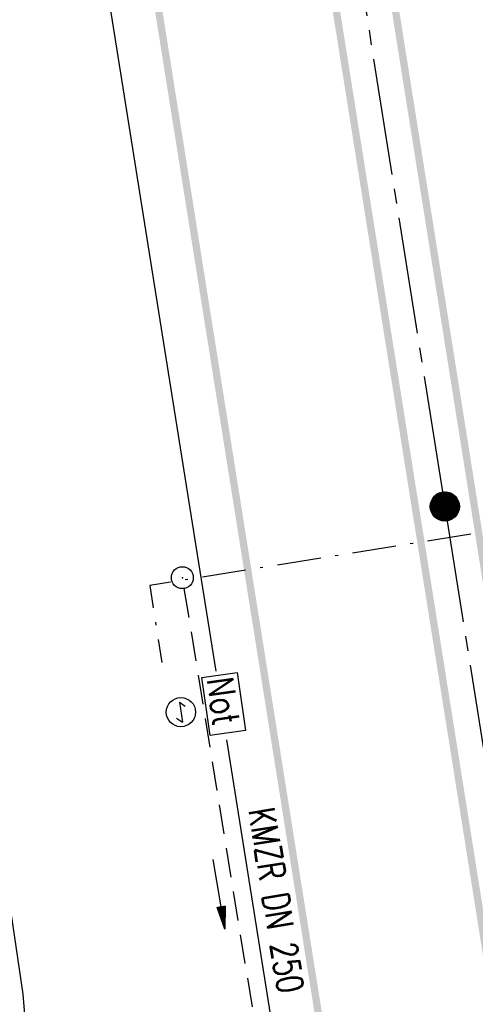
# Model space of a CAD drawing. Extents: x 447693 to 448165, y 439527 to 440695.
# Tile 54 of 88: x 447912 to 447943, y 440045 to 440112. Entities that reach past the tile are written whole.
import ezdxf
from ezdxf.enums import TextEntityAlignment as Align

# ---------------------------------------------------------------- set-up
doc = ezdxf.new("R2010")
doc.units = 0
doc.header["$LTSCALE"] = 2
doc.header["$MEASUREMENT"] = 0
for name, pattern in [('ACHSE', [5.5, 4, -0.5, 0.5, -0.5]), ('AUSGEZOGEN', [0]), ('BAB-FM2', [2.6, 1.5, -0.5, 0.1, -0.5]), ('GESTRICH-X2', [1.5, 1, -0.5])]:
    doc.linetypes.add(name, pattern=pattern)
doc.layers.get('0').update_dxf_attribs({"linetype": 'AUSGEZOGEN'})
for name, color, linetype in [('ACHSETOP', 250, 'ACHSE'), ('BAB_FM', 5, 'BAB-FM2'), ('FBRTOP', 250, 'AUSGEZOGEN'), ('HEKT_B', 250, 'CONTINUOUS'), ('KANAL', 7, 'GESTRICH-X2'), ('MULDE', 250, 'AUSGEZOGEN'), ('NS', 5, 'AUSGEZOGEN'), ('PFEIL', 7, 'CONTINUOUS'), ('SCHSYMBOL', 200, 'AUSGEZOGEN'), ('TEXTO', 4, 'CONTINUOUS')]:
    doc.layers.add(name, color=color, linetype=linetype)
doc.styles.add('ROMANS', font='romans.shx', dxfattribs={"width": 0.8})

# ---------------------------------------------------------------- blocks, each defined once
blk = doc.blocks.new('NOTRUFS')
for p, q in [((-0.7, 0), (-0.357, 0.35)), ((-0.7, 0), (0.7, 0)), ((0.357, -0.35), (0.7, 0))]:
    blk.add_line(p, q)
blk.add_lwpolyline([(-2.143, 4.194), (1.876, 4.194), (1.876, 1.75), (-2.143, 1.75)], close=True)
blk.add_circle((0, 0), 1)
at = {"style": 'ROMANS', "width": 0.8}
blk.add_text('Not', height=1.8, dxfattribs=at).set_placement((-1.982, 2.071))
blk = doc.blocks.new('*X15')
at = {"color": 0}
for p, q in [((212.234, 257.394), (213.242, 258.402)), ((212.236, 257.466), (213.169, 258.4)), ((212.237, 257.326), (213.31, 258.399)), ((212.244, 257.262), (213.373, 258.392)), ((212.244, 257.545), (213.09, 258.391)), ((212.254, 257.202), (213.434, 258.381)), ((212.261, 257.633), (213.003, 258.375)), ((212.268, 257.145), (213.491, 258.368)), ((212.284, 257.09), (213.545, 258.351)), ((212.29, 257.732), (212.903, 258.346)), ((212.303, 257.038), (213.597, 258.333)), ((212.324, 256.988), (213.647, 258.312)), ((212.343, 257.856), (212.779, 258.293)), ((212.347, 256.941), (213.694, 258.288)), ((212.372, 256.895), (213.74, 258.263)), ((212.399, 256.852), (213.783, 258.236)), ((212.428, 256.81), (213.825, 258.207)), ((212.459, 256.77), (213.865, 258.176)), ((212.492, 256.732), (213.903, 258.143)), ((212.526, 256.696), (213.939, 258.109)), ((212.563, 256.662), (213.974, 258.073)), ((212.601, 256.629), (214.006, 258.035)), ((212.64, 256.598), (214.037, 257.995)), ((212.682, 256.569), (214.066, 257.953)), ((212.726, 256.542), (214.093, 257.91)), ((212.771, 256.517), (214.119, 257.864)), ((212.819, 256.493), (214.142, 257.817)), ((212.868, 256.472), (214.163, 257.767)), ((212.92, 256.454), (214.182, 257.715)), ((212.975, 256.437), (214.198, 257.661)), ((213.032, 256.424), (214.211, 257.603)), ((213.092, 256.414), (214.222, 257.543)), ((213.156, 256.407), (214.229, 257.479)), ((213.224, 256.404), (214.232, 257.412)), ((213.296, 256.406), (214.23, 257.339)), ((213.375, 256.414), (214.222, 257.26)), ((213.463, 256.43), (214.205, 257.173)), ((213.563, 256.46), (214.176, 257.073)), ((213.686, 256.512), (214.123, 256.949))]:
    blk.add_line(p, q, dxfattribs=at)
blk = doc.blocks.new('SRMAST2')
at = {"color": 0}
blk.add_circle((0, 0), 0.999, dxfattribs=at)
blk.add_point((0, 0), dxfattribs=at)
blk.add_blockref('*X15', (-213.233, -257.403))
blk = doc.blocks.new('GST')
at = {"color": 0}
blk.add_circle((0, 0), 0.75, dxfattribs=at)
blk.add_point((0, 0), dxfattribs=at)
blk = doc.blocks.new('10')
blk.add_blockref('GST', (0, 0))
blk = doc.blocks.new('PFEIL2')
at = {"color": 0}
for p, q in [((0.88, 0.002), (-2.401, -0.012)), ((0.881, -0.271), (0.879, 0.276)), ((0.879, 0.276), (2.429, 0.009)), ((0.911, 0.27), (0.879, 0.265)), ((0.965, 0.261), (0.879, 0.246)), ((1.019, 0.252), (0.879, 0.228)), ((1.073, 0.242), (0.879, 0.209)), ((1.127, 0.233), (0.879, 0.191)), ((1.181, 0.224), (0.879, 0.172)), ((1.235, 0.214), (0.879, 0.154)), ((1.289, 0.205), (0.879, 0.135)), ((1.343, 0.196), (0.879, 0.117)), ((1.397, 0.187), (0.879, 0.098)), ((1.451, 0.177), (0.879, 0.08)), ((1.505, 0.168), (0.879, 0.061)), ((1.559, 0.159), (0.88, 0.043)), ((1.613, 0.149), (0.88, 0.024)), ((1.668, 0.14), (0.88, 0.006)), ((1.722, 0.131), (0.88, -0.013)), ((1.776, 0.121), (0.88, -0.031)), ((1.83, 0.112), (0.88, -0.05)), ((1.884, 0.103), (0.88, -0.068)), ((1.938, 0.094), (0.88, -0.087)), ((1.992, 0.084), (0.88, -0.105)), ((2.046, 0.075), (0.88, -0.124)), ((2.1, 0.066), (0.88, -0.142)), ((2.154, 0.056), (0.88, -0.161)), ((2.208, 0.047), (0.88, -0.179)), ((2.262, 0.038), (0.881, -0.198)), ((2.316, 0.029), (0.881, -0.216)), ((2.37, 0.019), (0.881, -0.235)), ((2.424, 0.01), (0.881, -0.253)), ((2.429, 0.009), (0.881, -0.271))]:
    blk.add_line(p, q, dxfattribs=at)

msp = doc.modelspace()

# ---------------------------------------------------------------- linework, layer by layer
at = {"layer": 'ACHSETOP'}
msp.add_lwpolyline([(447846.968, 440672.451), (447854.979, 440622.107), (447866.765, 440548.039), (447886.407, 440424.592), (447902.122, 440325.834), (447913.908, 440251.766), (447929.622, 440153.009), (447941.408, 440078.94), (447949.265, 440029.562), (447961.051, 439955.493), (447972.836, 439881.425), (447988.551, 439782.668), (448008.194, 439659.221), (448023.908, 439560.463), (448025.326, 439551.552)], dxfattribs=at)
at = {"layer": 'BAB_FM', "flags": 128}
msp.add_lwpolyline([(447963.728, 440080.307), (447921.215, 440073.527), (447922.05, 440068.268)], dxfattribs=at)
at = {"layer": 'FBRTOP'}
for points in [[(447863.757, 440675.122, 0.000001), (447863.91, 440674.157, -0.000001), (447871.768, 440624.779), (447883.554, 440550.71, -0.000005), (447893.375, 440488.987, 0.000006), (447903.196, 440427.263, 0.000001), (447911.053, 440377.884, -0.000001), (447918.911, 440328.506), (447930.697, 440254.437, -0.000002), (447938.554, 440205.059, 0.000002), (447946.411, 440155.68), (447958.197, 440081.611), (447966.054, 440032.233, 0.000001), (447971.947, 439995.199, -0.000001), (447977.84, 439958.164, -0.000005), (447983.732, 439921.13, 0.000005), (447989.625, 439884.096, 0.000004), (447997.482, 439834.718, -0.000003), (448005.34, 439785.34, 0), (448016.799, 439713.325, -0.000001), (448024.983, 439661.892, -0.000001), (448032.84, 439612.513, 0.000002), (448040.697, 439563.134), (448042.115, 439554.224, -0.000002)], [(447886.162, 440316.362), (447896.872, 440249.055, -0.000002), (447904.729, 440199.677, 0.000002), (447912.586, 440150.298), (447924.372, 440076.229), (447925.733, 440067.675, 0.000001)], [(447926.482, 440062.971), (447932.229, 440026.851, 0.000001), (447938.122, 439989.817), (447944.015, 439952.782, -0.000005), (447949.908, 439915.748, 0.000005), (447955.8, 439878.714, 0.000004), (447963.658, 439829.336, -0.000003), (447971.515, 439779.957), (447982.975, 439707.942), (447991.158, 439656.51, -0.000001), (447999.015, 439607.131, 0.000002), (448006.872, 439557.752), (448008.29, 439548.841, -0.000002)]]:
    msp.add_lwpolyline(points, format="xyb", dxfattribs=at)
at = {"layer": 'FBRTOP', "const_width": 0.5}
msp.add_lwpolyline([(447833.142, 440670.251), (447841.153, 440619.907), (447852.939, 440545.839), (447872.581, 440422.392), (447888.296, 440323.634), (447900.082, 440249.566), (447915.796, 440150.809), (447927.582, 440076.74), (447935.439, 440027.362), (447947.225, 439953.293), (447959.01, 439879.225), (447974.725, 439780.468), (447994.368, 439657.021), (448010.082, 439558.263), (448011.5, 439549.352)], dxfattribs=at)
for points in [[(447874.057, 440515.262, 0.001447), (447878.561, 440486.63, 0.000006), (447888.382, 440424.906, 0.000001), (447896.24, 440375.527, -0.000001), (447904.097, 440326.148), (447915.883, 440252.08, -0.000002), (447923.74, 440202.702, 0.000002), (447931.597, 440153.323), (447943.383, 440079.254), (447951.24, 440029.876, 0.000001), (447957.133, 439992.842, -0.000001), (447963.026, 439955.807, -0.000005), (447968.919, 439918.773, 0.000005), (447974.811, 439881.739, 0.000004), (447982.669, 439832.361, -0.000003), (447990.526, 439782.982, 0), (448001.985, 439710.967, -0.000001), (448010.169, 439659.535, -0.000001), (448018.026, 439610.156, 0.000002), (448025.883, 439560.777), (448027.301, 439551.866, -0.000002)], [(447869.981, 440514.593, -0.002287), (447874.611, 440486.001, 0.000006), (447884.432, 440424.278, 0.000001), (447892.289, 440374.899, -0.000001), (447900.147, 440325.52), (447911.933, 440251.452, -0.000002), (447919.79, 440202.073, 0.000002), (447927.647, 440152.695), (447939.433, 440078.626), (447947.29, 440029.248, 0.000001), (447953.183, 439992.213, -0.000001), (447959.076, 439955.179, -0.000005), (447964.968, 439918.145, 0.000005), (447970.861, 439881.111, 0.000004), (447978.718, 439831.732, -0.000003), (447986.576, 439782.354, 0), (447998.035, 439710.339, -0.000001), (448006.219, 439658.907, -0.000001), (448014.076, 439609.528, 0.000002), (448021.933, 439560.149), (448023.351, 439551.238, -0.000002)]]:
    msp.add_lwpolyline(points, format="xyb", dxfattribs=at)
at = {"layer": 'KANAL'}
msp.add_line((447923.563, 440073.313), (447930.313, 440031.813), dxfattribs=at)
at = {"layer": 'MULDE'}
msp.add_lwpolyline([(447908.698, 440071.465), (447912.527, 440045.568), (447915.236, 440012.931), (447921.607, 439953.72), (447927.592, 439908.782), (447930.687, 439869.924)], dxfattribs=at)

# ---------------------------------------------------------------- block references
at = {"layer": 'HEKT_B'}
msp.add_blockref('SRMAST2', (447941.408, 440078.94), dxfattribs=at)
at = {"layer": 'NS', "rotation": 278.1883986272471}
msp.add_blockref('NOTRUFS', (447923.352, 440064.86), dxfattribs=at)
at = {"layer": 'PFEIL', "rotation": 279.2454000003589}
msp.add_blockref('PFEIL2', (447925.961, 440052.413), dxfattribs=at)
at = {"layer": 'SCHSYMBOL', "rotation": 279.0411}
msp.add_blockref('10', (447923.45, 440074.063), dxfattribs=at)

# ---------------------------------------------------------------- texts
at = {"layer": 'TEXTO', "style": 'ROMANS', "width": 0.75}
msp.add_text('KMZR DN 250', height=1.8, rotation=279.2454, dxfattribs=at).set_placement((447928.98, 440051.847), align=Align.CENTER)

doc.saveas('drawing.dxf')
